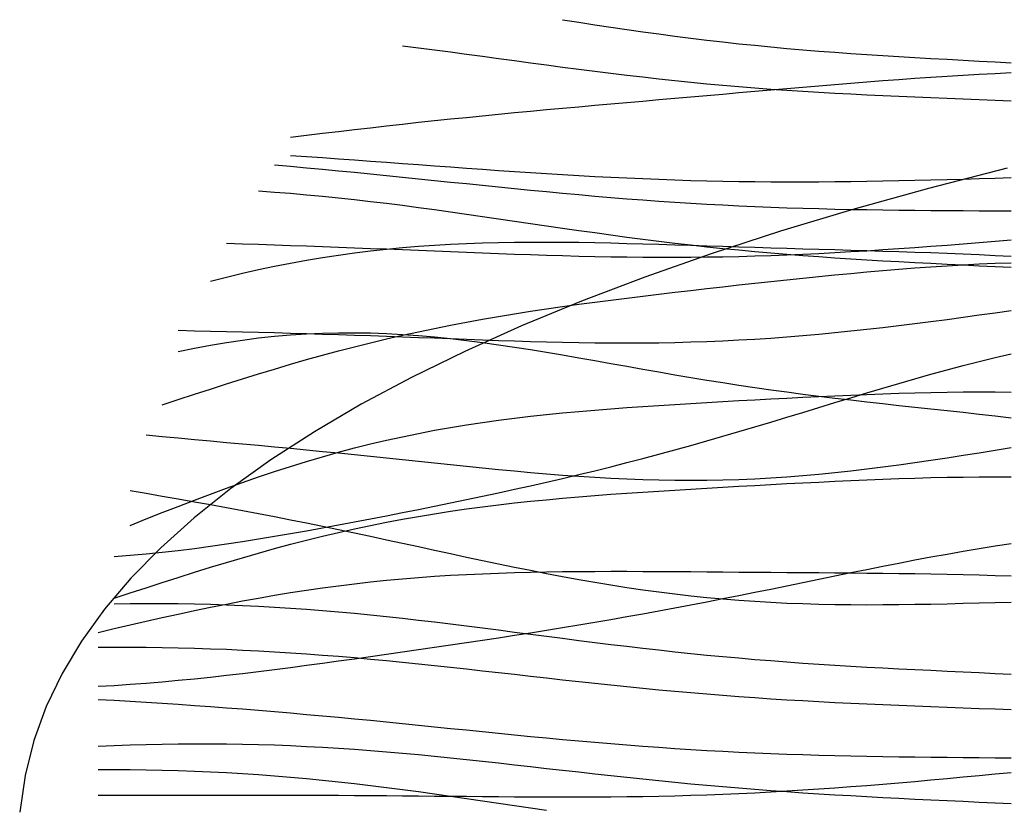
# Model space of a CAD drawing. Extents: x -15.9 to 15.9, y -4.2 to 4.2.
# Tile 2 of 12: x -15.9 to -11.3, y 0.2 to 3.9. Entities that reach past the tile are written whole.
import ezdxf

# ---------------------------------------------------------------- set-up
doc = ezdxf.new("R2010")
doc.units = 0

msp = doc.modelspace()

# ---------------------------------------------------------------- linework, layer by layer
at = {"layer": 'CNC'}
for points in [[(-13.40895, 3.88917), (-13.33425, 3.87744), (-13.25955, 3.8659), (-13.18484, 3.85461), (-13.11014, 3.84361), (-13.03544, 3.83293), (-12.96074, 3.82262), (-12.88604, 3.8127), (-12.81134, 3.80318), (-12.73663, 3.79411), (-12.66193, 3.78547), (-12.58723, 3.77729), (-12.51253, 3.76955), (-12.43783, 3.76226), (-12.36313, 3.7554), (-12.28842, 3.74896), (-12.21372, 3.7429), (-12.13902, 3.73722), (-12.06432, 3.73187), (-11.98962, 3.72682), (-11.91492, 3.72203), (-11.84021, 3.71746), (-11.76551, 3.71307), (-11.69081, 3.70881), (-11.61611, 3.70464), (-11.54141, 3.70051), (-11.46671, 3.69638), (-11.392, 3.69221), (-11.3173, 3.68794)], [(-14.15597, 3.76782), (-14.08126, 3.75833), (-14.00656, 3.74862), (-13.93186, 3.73873), (-13.85716, 3.7287), (-13.78246, 3.71857), (-13.70776, 3.7084), (-13.63305, 3.69822), (-13.55835, 3.68809), (-13.48365, 3.67805), (-13.40895, 3.66813), (-13.33425, 3.65839), (-13.25955, 3.64886), (-13.18484, 3.63957), (-13.11014, 3.63057), (-13.03544, 3.62188), (-12.96074, 3.61352), (-12.88604, 3.60552), (-12.81134, 3.5979), (-12.73663, 3.59066), (-12.66193, 3.58381), (-12.58723, 3.57736), (-12.51253, 3.57131), (-12.43783, 3.56564), (-12.36313, 3.56035), (-12.28842, 3.55542), (-12.21372, 3.55084), (-12.13902, 3.54657), (-12.06432, 3.54259), (-11.98962, 3.53887), (-11.91492, 3.53538), (-11.84021, 3.53208), (-11.76551, 3.52894), (-11.69081, 3.52592), (-11.61611, 3.52298), (-11.54141, 3.52009), (-11.46671, 3.51721), (-11.392, 3.5143), (-11.3173, 3.51133)], [(-14.67888, 3.34069), (-14.60418, 3.34989), (-14.52947, 3.35897), (-14.45477, 3.36793), (-14.38007, 3.37673), (-14.30537, 3.38537), (-14.23067, 3.39385), (-14.15597, 3.40214), (-14.08126, 3.41026), (-14.00656, 3.4182), (-13.93186, 3.42597), (-13.85716, 3.43358), (-13.78246, 3.44103), (-13.70776, 3.44833), (-13.63305, 3.4555), (-13.55835, 3.46255), (-13.48365, 3.46949), (-13.40895, 3.47634), (-13.33425, 3.48312), (-13.25955, 3.48983), (-13.18484, 3.49648), (-13.11014, 3.5031), (-13.03544, 3.5097), (-12.96074, 3.51627), (-12.88604, 3.52282), (-12.81134, 3.52937), (-12.73663, 3.5359), (-12.66193, 3.54243), (-12.58723, 3.54894), (-12.51253, 3.55543), (-12.43783, 3.56188), (-12.36313, 3.5683), (-12.28842, 3.57466), (-12.21372, 3.58094), (-12.13902, 3.58713), (-12.06432, 3.5932), (-11.98962, 3.59914), (-11.91492, 3.60491), (-11.84021, 3.61049), (-11.76551, 3.61587), (-11.69081, 3.621), (-11.61611, 3.62586), (-11.54141, 3.63044), (-11.46671, 3.63469), (-11.392, 3.63861), (-11.3173, 3.64217)], [(-14.67888, 3.25601), (-14.60418, 3.25084), (-14.52947, 3.2456), (-14.45477, 3.24029), (-14.38007, 3.23493), (-14.30537, 3.22952), (-14.23067, 3.22407), (-14.15597, 3.21859), (-14.08126, 3.21311), (-14.00656, 3.20763), (-13.93186, 3.20218), (-13.85716, 3.19678), (-13.78246, 3.19146), (-13.70776, 3.18623), (-13.63305, 3.18113), (-13.55835, 3.17617), (-13.48365, 3.17138), (-13.40895, 3.16679), (-13.33425, 3.16242), (-13.25955, 3.15828), (-13.18484, 3.15441), (-13.11014, 3.15082), (-13.03544, 3.14752), (-12.96074, 3.14454), (-12.88604, 3.14188), (-12.81134, 3.13955), (-12.73663, 3.13755), (-12.66193, 3.1359), (-12.58723, 3.13459), (-12.51253, 3.13362), (-12.43783, 3.13298), (-12.36313, 3.13266), (-12.28842, 3.13266), (-12.21372, 3.13295), (-12.13902, 3.13352), (-12.06432, 3.13436), (-11.98962, 3.13544), (-11.91492, 3.13673), (-11.84021, 3.13823), (-11.76551, 3.1399), (-11.69081, 3.14172), (-11.61611, 3.14366), (-11.54141, 3.1457), (-11.46671, 3.14781), (-11.392, 3.14998), (-11.3173, 3.15219)], [(-11.33561, 3.19622), (-11.70217, 3.10191), (-12.05465, 3.00385), (-12.39291, 2.90215), (-12.71676, 2.79686), (-13.02606, 2.68809), (-13.32063, 2.57591), (-13.60031, 2.4604), (-13.86494, 2.34165), (-14.11438, 2.21974), (-14.34846, 2.09474), (-14.56706, 1.96673), (-14.77003, 1.83577), (-14.95725, 1.70192), (-15.1286, 1.56523), (-15.28397, 1.42572), (-15.42326, 1.28339), (-15.54638, 1.13823), (-15.65325, 0.99014), (-15.7438, 0.83897), (-15.81796, 0.68442), (-15.8757, 0.52595), (-15.91697, 0.36253), (-15.94174, 0.19171)], [(-14.75358, 3.21182), (-14.67888, 3.20526), (-14.60418, 3.19852), (-14.52947, 3.1916), (-14.45477, 3.18453), (-14.38007, 3.1773), (-14.30537, 3.16993), (-14.23067, 3.16245), (-14.15597, 3.15488), (-14.08126, 3.14723), (-14.00656, 3.13954), (-13.93186, 3.13183), (-13.85716, 3.12413), (-13.78246, 3.11646), (-13.70776, 3.10887), (-13.63305, 3.10137), (-13.55835, 3.09401), (-13.48365, 3.0868), (-13.40895, 3.07978), (-13.33425, 3.07297), (-13.25955, 3.0664), (-13.18484, 3.06009), (-13.11014, 3.05407), (-13.03544, 3.04834), (-12.96074, 3.04294), (-12.88604, 3.03787), (-12.81134, 3.03314), (-12.73663, 3.02875), (-12.66193, 3.02472), (-12.58723, 3.02103), (-12.51253, 3.01769), (-12.43783, 3.01468), (-12.36313, 3.012), (-12.28842, 3.00963), (-12.21372, 3.00756), (-12.13902, 3.00576), (-12.06432, 3.00421), (-11.98962, 3.0029), (-11.91492, 3.00178), (-11.84021, 3.00084), (-11.76551, 3.00005), (-11.69081, 2.99938), (-11.61611, 2.9988), (-11.54141, 2.99829), (-11.46671, 2.99781), (-11.392, 2.99734), (-11.3173, 2.99686)], [(-14.82828, 3.0903), (-14.75358, 3.08502), (-14.67888, 3.07915), (-14.60418, 3.07269), (-14.52947, 3.06567), (-14.45477, 3.0581), (-14.38007, 3.05002), (-14.30537, 3.04146), (-14.23067, 3.03245), (-14.15597, 3.02303), (-14.08126, 3.01325), (-14.00656, 3.00314), (-13.93186, 2.99276), (-13.85716, 2.98215), (-13.78246, 2.97138), (-13.70776, 2.96048), (-13.63305, 2.94952), (-13.55835, 2.93855), (-13.48365, 2.92761), (-13.40895, 2.91677), (-13.33425, 2.90606), (-13.25955, 2.89553), (-13.18484, 2.88524), (-13.11014, 2.8752), (-13.03544, 2.86547), (-12.96074, 2.85607), (-12.88604, 2.84703), (-12.81134, 2.83837), (-12.73663, 2.83011), (-12.66193, 2.82225), (-12.58723, 2.8148), (-12.51253, 2.80777), (-12.43783, 2.80114), (-12.36313, 2.7949), (-12.28842, 2.78905), (-12.21372, 2.78356), (-12.13902, 2.7784), (-12.06432, 2.77355), (-11.98962, 2.76897), (-11.91492, 2.76463), (-11.84021, 2.76049), (-11.76551, 2.75652), (-11.69081, 2.75266), (-11.61611, 2.74889), (-11.54141, 2.74516), (-11.46671, 2.74142), (-11.392, 2.73765), (-11.3173, 2.73379)], [(-15.05239, 2.66993), (-14.97768, 2.68849), (-14.90298, 2.70616), (-14.82828, 2.72288), (-14.75358, 2.73861), (-14.67888, 2.75331), (-14.60418, 2.76696), (-14.52947, 2.77954), (-14.45477, 2.79103), (-14.38007, 2.80144), (-14.30537, 2.81077), (-14.23067, 2.81904), (-14.15597, 2.82628), (-14.08126, 2.83251), (-14.00656, 2.83777), (-13.93186, 2.84211), (-13.85716, 2.84558), (-13.78246, 2.84823), (-13.70776, 2.85012), (-13.63305, 2.85131), (-13.55835, 2.85187), (-13.48365, 2.85186), (-13.40895, 2.85135), (-13.33425, 2.8504), (-13.25955, 2.84908), (-13.18484, 2.84746), (-13.11014, 2.84558), (-13.03544, 2.8435), (-12.96074, 2.84128), (-12.88604, 2.83897), (-12.81134, 2.83659), (-12.73663, 2.83419), (-12.66193, 2.8318), (-12.58723, 2.82943), (-12.51253, 2.82711), (-12.43783, 2.82483), (-12.36313, 2.82261), (-12.28842, 2.82044), (-12.21372, 2.8183), (-12.13902, 2.81619), (-12.06432, 2.81407), (-11.98962, 2.81193), (-11.91492, 2.80973), (-11.84021, 2.80743), (-11.76551, 2.80501), (-11.69081, 2.80241), (-11.61611, 2.7996), (-11.54141, 2.79653), (-11.46671, 2.79317), (-11.392, 2.78947), (-11.3173, 2.78539)], [(-14.97768, 2.84623), (-14.90298, 2.84375), (-14.82828, 2.84126), (-14.75358, 2.83873), (-14.67888, 2.83615), (-14.60418, 2.83351), (-14.52947, 2.83081), (-14.45477, 2.82803), (-14.38007, 2.82519), (-14.30537, 2.82228), (-14.23067, 2.81932), (-14.15597, 2.81632), (-14.08126, 2.81328), (-14.00656, 2.81024), (-13.93186, 2.80722), (-13.85716, 2.80422), (-13.78246, 2.80129), (-13.70776, 2.79845), (-13.63305, 2.79572), (-13.55835, 2.79315), (-13.48365, 2.79074), (-13.40895, 2.78855), (-13.33425, 2.78658), (-13.25955, 2.78488), (-13.18484, 2.78347), (-13.11014, 2.78237), (-13.03544, 2.78161), (-12.96074, 2.7812), (-12.88604, 2.78117), (-12.81134, 2.78152), (-12.73663, 2.78226), (-12.66193, 2.78342), (-12.58723, 2.78498), (-12.51253, 2.78694), (-12.43783, 2.78931), (-12.36313, 2.79208), (-12.28842, 2.79523), (-12.21372, 2.79876), (-12.13902, 2.80264), (-12.06432, 2.80687), (-11.98962, 2.8114), (-11.91492, 2.81623), (-11.84021, 2.82132), (-11.76551, 2.82665), (-11.69081, 2.83219), (-11.61611, 2.83792), (-11.54141, 2.84379), (-11.46671, 2.84979), (-11.392, 2.85589), (-11.3173, 2.86207)], [(-15.27649, 2.09292), (-15.20179, 2.11734), (-15.12709, 2.1417), (-15.05239, 2.1659), (-14.97768, 2.18984), (-14.90298, 2.21344), (-14.82828, 2.23662), (-14.75358, 2.2593), (-14.67888, 2.28142), (-14.60418, 2.30293), (-14.52947, 2.32377), (-14.45477, 2.34391), (-14.38007, 2.36332), (-14.30537, 2.38198), (-14.23067, 2.39988), (-14.15597, 2.41702), (-14.08126, 2.4334), (-14.00656, 2.44904), (-13.93186, 2.46394), (-13.85716, 2.47815), (-13.78246, 2.4917), (-13.70776, 2.50461), (-13.63305, 2.51693), (-13.55835, 2.52871), (-13.48365, 2.53998), (-13.40895, 2.5508), (-13.33425, 2.5612), (-13.25955, 2.57125), (-13.18484, 2.58097), (-13.11014, 2.59041), (-13.03544, 2.59962), (-12.96074, 2.60861), (-12.88604, 2.61743), (-12.81134, 2.6261), (-12.73663, 2.63463), (-12.66193, 2.64304), (-12.58723, 2.65134), (-12.51253, 2.65953), (-12.43783, 2.6676), (-12.36313, 2.67553), (-12.28842, 2.68332), (-12.21372, 2.69094), (-12.13902, 2.69835), (-12.06432, 2.70553), (-11.98962, 2.71244), (-11.91492, 2.71904), (-11.84021, 2.72528), (-11.76551, 2.73112), (-11.69081, 2.73651), (-11.61611, 2.74139), (-11.54141, 2.74573), (-11.46671, 2.74948), (-11.392, 2.75259), (-11.3173, 2.75502)], [(-15.20179, 2.43996), (-15.12709, 2.43808), (-15.05239, 2.43626), (-14.97768, 2.43448), (-14.90298, 2.43268), (-14.82828, 2.43085), (-14.75358, 2.42895), (-14.67888, 2.42696), (-14.60418, 2.42486), (-14.52947, 2.42265), (-14.45477, 2.42031), (-14.38007, 2.41785), (-14.30537, 2.41528), (-14.23067, 2.4126), (-14.15597, 2.40984), (-14.08126, 2.40702), (-14.00656, 2.40416), (-13.93186, 2.4013), (-13.85716, 2.39847), (-13.78246, 2.39571), (-13.70776, 2.39307), (-13.63305, 2.39058), (-13.55835, 2.38828), (-13.48365, 2.38623), (-13.40895, 2.38447), (-13.33425, 2.38304), (-13.25955, 2.38198), (-13.18484, 2.38133), (-13.11014, 2.38114), (-13.03544, 2.38143), (-12.96074, 2.38224), (-12.88604, 2.38359), (-12.81134, 2.38551), (-12.73663, 2.388), (-12.66193, 2.39109), (-12.58723, 2.39478), (-12.51253, 2.39907), (-12.43783, 2.40395), (-12.36313, 2.40942), (-12.28842, 2.41546), (-12.21372, 2.42205), (-12.13902, 2.42918), (-12.06432, 2.4368), (-11.98962, 2.44488), (-11.91492, 2.4534), (-11.84021, 2.46232), (-11.76551, 2.47158), (-11.69081, 2.48116), (-11.61611, 2.49101), (-11.54141, 2.50108), (-11.46671, 2.51133), (-11.392, 2.52172), (-11.3173, 2.53221)], [(-15.20179, 2.34093), (-15.12709, 2.3565), (-15.05239, 2.37065), (-14.97768, 2.38334), (-14.90298, 2.39452), (-14.82828, 2.40414), (-14.75358, 2.4122), (-14.67888, 2.41868), (-14.60418, 2.42357), (-14.52947, 2.42688), (-14.45477, 2.42864), (-14.38007, 2.42888), (-14.30537, 2.42764), (-14.23067, 2.42497), (-14.15597, 2.42094), (-14.08126, 2.41563), (-14.00656, 2.4091), (-13.93186, 2.40144), (-13.85716, 2.39276), (-13.78246, 2.38315), (-13.70776, 2.37271), (-13.63305, 2.36154), (-13.55835, 2.34976), (-13.48365, 2.33747), (-13.40895, 2.32477), (-13.33425, 2.31177), (-13.25955, 2.29857), (-13.18484, 2.28527), (-13.11014, 2.27196), (-13.03544, 2.25871), (-12.96074, 2.24561), (-12.88604, 2.23272), (-12.81134, 2.2201), (-12.73663, 2.2078), (-12.66193, 2.19587), (-12.58723, 2.18432), (-12.51253, 2.17319), (-12.43783, 2.16247), (-12.36313, 2.15217), (-12.28842, 2.14227), (-12.21372, 2.13276), (-12.13902, 2.1236), (-12.06432, 2.11477), (-11.98962, 2.1062), (-11.91492, 2.09786), (-11.84021, 2.08969), (-11.76551, 2.08161), (-11.69081, 2.07358), (-11.61611, 2.06552), (-11.54141, 2.05736), (-11.46671, 2.04903), (-11.392, 2.04047), (-11.3173, 2.03161)], [(-15.5006, 1.38481), (-15.42589, 1.39027), (-15.35119, 1.39682), (-15.27649, 1.40439), (-15.20179, 1.41288), (-15.12709, 1.42221), (-15.05239, 1.43229), (-14.97768, 1.44305), (-14.90298, 1.45442), (-14.82828, 1.46632), (-14.75358, 1.47869), (-14.67888, 1.49148), (-14.60418, 1.50462), (-14.52947, 1.51809), (-14.45477, 1.53183), (-14.38007, 1.54583), (-14.30537, 1.56006), (-14.23067, 1.57451), (-14.15597, 1.58916), (-14.08126, 1.60402), (-14.00656, 1.61909), (-13.93186, 1.63438), (-13.85716, 1.6499), (-13.78246, 1.66568), (-13.70776, 1.68172), (-13.63305, 1.69806), (-13.55835, 1.71471), (-13.48365, 1.73171), (-13.40895, 1.74907), (-13.33425, 1.76681), (-13.25955, 1.78496), (-13.18484, 1.80353), (-13.11014, 1.82253), (-13.03544, 1.84196), (-12.96074, 1.86184), (-12.88604, 1.88214), (-12.81134, 1.90286), (-12.73663, 1.92398), (-12.66193, 1.94548), (-12.58723, 1.96732), (-12.51253, 1.98945), (-12.43783, 2.01184), (-12.36313, 2.03443), (-12.28842, 2.05715), (-12.21372, 2.07995), (-12.13902, 2.10274), (-12.06432, 2.12545), (-11.98962, 2.148), (-11.91492, 2.1703), (-11.84021, 2.19228), (-11.76551, 2.21384), (-11.69081, 2.2349), (-11.61611, 2.25536), (-11.54141, 2.27516), (-11.46671, 2.2942), (-11.392, 2.31241), (-11.3173, 2.32972)], [(-15.42589, 1.52988), (-15.35119, 1.55958), (-15.27649, 1.58908), (-15.20179, 1.61827), (-15.12709, 1.64703), (-15.05239, 1.67525), (-14.97768, 1.70282), (-14.90298, 1.72965), (-14.82828, 1.75567), (-14.75358, 1.78078), (-14.67888, 1.80492), (-14.60418, 1.82805), (-14.52947, 1.85011), (-14.45477, 1.87107), (-14.38007, 1.89091), (-14.30537, 1.90963), (-14.23067, 1.9272), (-14.15597, 1.94366), (-14.08126, 1.95901), (-14.00656, 1.97329), (-13.93186, 1.98652), (-13.85716, 1.99876), (-13.78246, 2.01005), (-13.70776, 2.02045), (-13.63305, 2.03002), (-13.55835, 2.03882), (-13.48365, 2.04692), (-13.40895, 2.05438), (-13.33425, 2.06127), (-13.25955, 2.06767), (-13.18484, 2.07362), (-13.11014, 2.07919), (-13.03544, 2.08444), (-12.96074, 2.08942), (-12.88604, 2.09417), (-12.81134, 2.09874), (-12.73663, 2.10316), (-12.66193, 2.10746), (-12.58723, 2.11164), (-12.51253, 2.11573), (-12.43783, 2.11973), (-12.36313, 2.12363), (-12.28842, 2.12743), (-12.21372, 2.13109), (-12.13902, 2.13461), (-12.06432, 2.13793), (-11.98962, 2.14104), (-11.91492, 2.14389), (-11.84021, 2.14642), (-11.76551, 2.1486), (-11.69081, 2.15037), (-11.61611, 2.15169), (-11.54141, 2.15249), (-11.46671, 2.15272), (-11.392, 2.15234), (-11.3173, 2.1513)], [(-15.35119, 1.95201), (-15.27649, 1.94466), (-15.20179, 1.93754), (-15.12709, 1.93059), (-15.05239, 1.92375), (-14.97768, 1.91697), (-14.90298, 1.91019), (-14.82828, 1.90338), (-14.75358, 1.8965), (-14.67888, 1.88951), (-14.60418, 1.88241), (-14.52947, 1.87516), (-14.45477, 1.86778), (-14.38007, 1.86026), (-14.30537, 1.85262), (-14.23067, 1.84487), (-14.15597, 1.83704), (-14.08126, 1.82917), (-14.00656, 1.82129), (-13.93186, 1.81345), (-13.85716, 1.8057), (-13.78246, 1.7981), (-13.70776, 1.79071), (-13.63305, 1.78359), (-13.55835, 1.7768), (-13.48365, 1.77041), (-13.40895, 1.76447), (-13.33425, 1.75906), (-13.25955, 1.75422), (-13.18484, 1.75003), (-13.11014, 1.74652), (-13.03544, 1.74375), (-12.96074, 1.74176), (-12.88604, 1.74058), (-12.81134, 1.74025), (-12.73663, 1.74078), (-12.66193, 1.74219), (-12.58723, 1.74449), (-12.51253, 1.74767), (-12.43783, 1.75173), (-12.36313, 1.75666), (-12.28842, 1.76242), (-12.21372, 1.76898), (-12.13902, 1.77632), (-12.06432, 1.78438), (-11.98962, 1.79312), (-11.91492, 1.80249), (-11.84021, 1.81243), (-11.76551, 1.82289), (-11.69081, 1.83379), (-11.61611, 1.84509), (-11.54141, 1.85671), (-11.46671, 1.8686), (-11.392, 1.88071), (-11.3173, 1.89296)], [(-15.5006, 1.19058), (-15.42589, 1.21483), (-15.35119, 1.23908), (-15.27649, 1.26322), (-15.20179, 1.28715), (-15.12709, 1.31079), (-15.05239, 1.33403), (-14.97768, 1.35678), (-14.90298, 1.37899), (-14.82828, 1.40056), (-14.75358, 1.42144), (-14.67888, 1.44157), (-14.60418, 1.46091), (-14.52947, 1.47941), (-14.45477, 1.49705), (-14.38007, 1.51381), (-14.30537, 1.52968), (-14.23067, 1.54464), (-14.15597, 1.55872), (-14.08126, 1.57192), (-14.00656, 1.58427), (-13.93186, 1.59578), (-13.85716, 1.6065), (-13.78246, 1.61647), (-13.70776, 1.62572), (-13.63305, 1.63431), (-13.55835, 1.64228), (-13.48365, 1.64969), (-13.40895, 1.65659), (-13.33425, 1.66303), (-13.25955, 1.66906), (-13.18484, 1.67474), (-13.11014, 1.68011), (-13.03544, 1.68522), (-12.96074, 1.69011), (-12.88604, 1.69481), (-12.81134, 1.69935), (-12.73663, 1.70377), (-12.66193, 1.70807), (-12.58723, 1.71229), (-12.51253, 1.71641), (-12.43783, 1.72045), (-12.36313, 1.72439), (-12.28842, 1.72824), (-12.21372, 1.73197), (-12.13902, 1.73556), (-12.06432, 1.73898), (-11.98962, 1.7422), (-11.91492, 1.74519), (-11.84021, 1.74792), (-11.76551, 1.75033), (-11.69081, 1.75239), (-11.61611, 1.75405), (-11.54141, 1.75528), (-11.46671, 1.75603), (-11.392, 1.75625), (-11.3173, 1.75591)], [(-15.42589, 1.6924), (-15.35119, 1.67954), (-15.27649, 1.66659), (-15.20179, 1.65351), (-15.12709, 1.64027), (-15.05239, 1.62683), (-14.97768, 1.61317), (-14.90298, 1.59928), (-14.82828, 1.58513), (-14.75358, 1.57071), (-14.67888, 1.55603), (-14.60418, 1.54108), (-14.52947, 1.52588), (-14.45477, 1.51043), (-14.38007, 1.49476), (-14.30537, 1.47891), (-14.23067, 1.4629), (-14.15597, 1.44678), (-14.08126, 1.43059), (-14.00656, 1.41438), (-13.93186, 1.39822), (-13.85716, 1.38215), (-13.78246, 1.36624), (-13.70776, 1.35056), (-13.63305, 1.33516), (-13.55835, 1.32012), (-13.48365, 1.30549), (-13.40895, 1.29134), (-13.33425, 1.27773), (-13.25955, 1.26471), (-13.18484, 1.25233), (-13.11014, 1.24065), (-13.03544, 1.2297), (-12.96074, 1.21952), (-12.88604, 1.21013), (-12.81134, 1.20156), (-12.73663, 1.19382), (-12.66193, 1.18692), (-12.58723, 1.18085), (-12.51253, 1.17561), (-12.43783, 1.17118), (-12.36313, 1.16752), (-12.28842, 1.16462), (-12.21372, 1.16244), (-12.13902, 1.16092), (-12.06432, 1.16002), (-11.98962, 1.15969), (-11.91492, 1.15987), (-11.84021, 1.16049), (-11.76551, 1.1615), (-11.69081, 1.16283), (-11.61611, 1.16443), (-11.54141, 1.16621), (-11.46671, 1.16814), (-11.392, 1.17014), (-11.3173, 1.17217)], [(-15.5753, 0.77947), (-15.5006, 0.78345), (-15.42589, 0.78823), (-15.35119, 0.79376), (-15.27649, 0.79997), (-15.20179, 0.8068), (-15.12709, 0.81419), (-15.05239, 0.82208), (-14.97768, 0.83041), (-14.90298, 0.83914), (-14.82828, 0.84821), (-14.75358, 0.85758), (-14.67888, 0.8672), (-14.60418, 0.87704), (-14.52947, 0.88707), (-14.45477, 0.89726), (-14.38007, 0.90759), (-14.30537, 0.91804), (-14.23067, 0.9286), (-14.15597, 0.93927), (-14.08126, 0.95004), (-14.00656, 0.96092), (-13.93186, 0.97191), (-13.85716, 0.98302), (-13.78246, 0.99426), (-13.70776, 1.00565), (-13.63305, 1.0172), (-13.55835, 1.02892), (-13.48365, 1.04084), (-13.40895, 1.05297), (-13.33425, 1.06532), (-13.25955, 1.07792), (-13.18484, 1.09076), (-13.11014, 1.10386), (-13.03544, 1.11722), (-12.96074, 1.13084), (-12.88604, 1.14473), (-12.81134, 1.15887), (-12.73663, 1.17325), (-12.66193, 1.18786), (-12.58723, 1.20267), (-12.51253, 1.21765), (-12.43783, 1.23278), (-12.36313, 1.24802), (-12.28842, 1.26333), (-12.21372, 1.27866), (-12.13902, 1.29397), (-12.06432, 1.3092), (-11.98962, 1.32431), (-11.91492, 1.33922), (-11.84021, 1.3539), (-11.76551, 1.36827), (-11.69081, 1.38228), (-11.61611, 1.39588), (-11.54141, 1.40901), (-11.46671, 1.42161), (-11.392, 1.43363), (-11.3173, 1.44502)], [(-15.5753, 1.03053), (-15.5006, 1.04816), (-15.42589, 1.06562), (-15.35119, 1.08283), (-15.27649, 1.09971), (-15.20179, 1.11621), (-15.12709, 1.13226), (-15.05239, 1.14779), (-14.97768, 1.16277), (-14.90298, 1.17712), (-14.82828, 1.19082), (-14.75358, 1.20383), (-14.67888, 1.21611), (-14.60418, 1.22764), (-14.52947, 1.2384), (-14.45477, 1.24839), (-14.38007, 1.25758), (-14.30537, 1.266), (-14.23067, 1.27364), (-14.15597, 1.28052), (-14.08126, 1.28666), (-14.00656, 1.29209), (-13.93186, 1.29683), (-13.85716, 1.30092), (-13.78246, 1.3044), (-13.70776, 1.30731), (-13.63305, 1.30968), (-13.55835, 1.31158), (-13.48365, 1.31304), (-13.40895, 1.31411), (-13.33425, 1.31484), (-13.25955, 1.31527), (-13.18484, 1.31545), (-13.11014, 1.31542), (-13.03544, 1.31522), (-12.96074, 1.31489), (-12.88604, 1.31445), (-12.81134, 1.31395), (-12.73663, 1.3134), (-12.66193, 1.31283), (-12.58723, 1.31224), (-12.51253, 1.31165), (-12.43783, 1.31107), (-12.36313, 1.3105), (-12.28842, 1.30993), (-12.21372, 1.30935), (-12.13902, 1.30875), (-12.06432, 1.30811), (-11.98962, 1.30743), (-11.91492, 1.30666), (-11.84021, 1.30578), (-11.76551, 1.30477), (-11.69081, 1.3036), (-11.61611, 1.30223), (-11.54141, 1.30064), (-11.46671, 1.29879), (-11.392, 1.29666), (-11.3173, 1.2942)], [(-15.5006, 1.16448), (-15.42589, 1.16527), (-15.35119, 1.16558), (-15.27649, 1.16536), (-15.20179, 1.16462), (-15.12709, 1.16333), (-15.05239, 1.16147), (-14.97768, 1.15905), (-14.90298, 1.15606), (-14.82828, 1.15248), (-14.75358, 1.14834), (-14.67888, 1.14363), (-14.60418, 1.13837), (-14.52947, 1.13257), (-14.45477, 1.12625), (-14.38007, 1.11944), (-14.30537, 1.11216), (-14.23067, 1.10445), (-14.15597, 1.09634), (-14.08126, 1.08787), (-14.00656, 1.07908), (-13.93186, 1.07002), (-13.85716, 1.06073), (-13.78246, 1.05126), (-13.70776, 1.04165), (-13.63305, 1.03196), (-13.55835, 1.02224), (-13.48365, 1.01252), (-13.40895, 1.00286), (-13.33425, 0.99331), (-13.25955, 0.9839), (-13.18484, 0.97467), (-13.11014, 0.96567), (-13.03544, 0.95692), (-12.96074, 0.94845), (-12.88604, 0.94029), (-12.81134, 0.93246), (-12.73663, 0.92497), (-12.66193, 0.91783), (-12.58723, 0.91105), (-12.51253, 0.90464), (-12.43783, 0.89857), (-12.36313, 0.89286), (-12.28842, 0.88748), (-12.21372, 0.88241), (-12.13902, 0.87764), (-12.06432, 0.87314), (-11.98962, 0.86888), (-11.91492, 0.86483), (-11.84021, 0.86096), (-11.76551, 0.85723), (-11.69081, 0.8536), (-11.61611, 0.85004), (-11.54141, 0.84651), (-11.46671, 0.84298), (-11.392, 0.8394), (-11.3173, 0.83575)], [(-15.5753, 0.96219), (-15.5006, 0.96229), (-15.42589, 0.96201), (-15.35119, 0.96134), (-15.27649, 0.96025), (-15.20179, 0.95874), (-15.12709, 0.95679), (-15.05239, 0.95439), (-14.97768, 0.95155), (-14.90298, 0.94824), (-14.82828, 0.94448), (-14.75358, 0.94026), (-14.67888, 0.9356), (-14.60418, 0.9305), (-14.52947, 0.92497), (-14.45477, 0.91904), (-14.38007, 0.91272), (-14.30537, 0.90604), (-14.23067, 0.89903), (-14.15597, 0.89171), (-14.08126, 0.88411), (-14.00656, 0.87628), (-13.93186, 0.86825), (-13.85716, 0.86005), (-13.78246, 0.85173), (-13.70776, 0.84332), (-13.63305, 0.83488), (-13.55835, 0.82642), (-13.48365, 0.81801), (-13.40895, 0.80967), (-13.33425, 0.80144), (-13.25955, 0.79335), (-13.18484, 0.78545), (-13.11014, 0.77775), (-13.03544, 0.77029), (-12.96074, 0.76309), (-12.88604, 0.75617), (-12.81134, 0.74955), (-12.73663, 0.74323), (-12.66193, 0.73722), (-12.58723, 0.73154), (-12.51253, 0.72617), (-12.43783, 0.72112), (-12.36313, 0.71637), (-12.28842, 0.71192), (-12.21372, 0.70774), (-12.13902, 0.70383), (-12.06432, 0.70015), (-11.98962, 0.69668), (-11.91492, 0.6934), (-11.84021, 0.69027), (-11.76551, 0.68727), (-11.69081, 0.68437), (-11.61611, 0.68152), (-11.54141, 0.67871), (-11.46671, 0.6759), (-11.392, 0.67306), (-11.3173, 0.67016)], [(-15.5753, 0.71809), (-15.5006, 0.71374), (-15.42589, 0.70925), (-15.35119, 0.70461), (-15.27649, 0.69981), (-15.20179, 0.69483), (-15.12709, 0.68968), (-15.05239, 0.68433), (-14.97768, 0.67879), (-14.90298, 0.67305), (-14.82828, 0.6671), (-14.75358, 0.66095), (-14.67888, 0.6546), (-14.60418, 0.64806), (-14.52947, 0.64133), (-14.45477, 0.63443), (-14.38007, 0.62737), (-14.30537, 0.62016), (-14.23067, 0.61283), (-14.15597, 0.6054), (-14.08126, 0.59788), (-14.00656, 0.59031), (-13.93186, 0.58271), (-13.85716, 0.57512), (-13.78246, 0.56755), (-13.70776, 0.56004), (-13.63305, 0.55262), (-13.55835, 0.54531), (-13.48365, 0.53816), (-13.40895, 0.53118), (-13.33425, 0.5244), (-13.25955, 0.51785), (-13.18484, 0.51156), (-13.11014, 0.50553), (-13.03544, 0.49979), (-12.96074, 0.49437), (-12.88604, 0.48926), (-12.81134, 0.48448), (-12.73663, 0.48003), (-12.66193, 0.47592), (-12.58723, 0.47215), (-12.51253, 0.46871), (-12.43783, 0.46559), (-12.36313, 0.46279), (-12.28842, 0.46029), (-12.21372, 0.45807), (-12.13902, 0.45612), (-12.06432, 0.45442), (-11.98962, 0.45293), (-11.91492, 0.45164), (-11.84021, 0.45052), (-11.76551, 0.44953), (-11.69081, 0.44867), (-11.61611, 0.44788), (-11.54141, 0.44716), (-11.46671, 0.44647), (-11.392, 0.44578), (-11.3173, 0.44508)], [(-15.5753, 0.49934), (-15.5006, 0.50249), (-15.42589, 0.50518), (-15.35119, 0.50738), (-15.27649, 0.50906), (-15.20179, 0.5102), (-15.12709, 0.5108), (-15.05239, 0.51082), (-14.97768, 0.51028), (-14.90298, 0.50914), (-14.82828, 0.50742), (-14.75358, 0.50512), (-14.67888, 0.50223), (-14.60418, 0.49877), (-14.52947, 0.49475), (-14.45477, 0.49019), (-14.38007, 0.48511), (-14.30537, 0.47954), (-14.23067, 0.4735), (-14.15597, 0.46703), (-14.08126, 0.46017), (-14.00656, 0.45294), (-13.93186, 0.44541), (-13.85716, 0.4376), (-13.78246, 0.42956), (-13.70776, 0.42134), (-13.63305, 0.41299), (-13.55835, 0.40454), (-13.48365, 0.39605), (-13.40895, 0.38756), (-13.33425, 0.37911), (-13.25955, 0.37075), (-13.18484, 0.36251), (-13.11014, 0.35443), (-13.03544, 0.34654), (-12.96074, 0.33888), (-12.88604, 0.33145), (-12.81134, 0.32429), (-12.73663, 0.31742), (-12.66193, 0.31084), (-12.58723, 0.30456), (-12.51253, 0.29858), (-12.43783, 0.29291), (-12.36313, 0.28753), (-12.28842, 0.28243), (-12.21372, 0.27761), (-12.13902, 0.27304), (-12.06432, 0.2687), (-11.98962, 0.26457), (-11.91492, 0.26061), (-11.84021, 0.2568), (-11.76551, 0.25311), (-11.69081, 0.24951), (-11.61611, 0.24595), (-11.54141, 0.24241), (-11.46671, 0.23886), (-11.392, 0.23525), (-11.3173, 0.23157)], [(-15.5753, 0.39065), (-15.5006, 0.39073), (-15.42589, 0.39031), (-15.35119, 0.38938), (-15.27649, 0.3879), (-15.20179, 0.38588), (-15.12709, 0.38328), (-15.05239, 0.3801), (-14.97768, 0.37632), (-14.90298, 0.37196), (-14.82828, 0.36699), (-14.75358, 0.36143), (-14.67888, 0.35529), (-14.60418, 0.34858), (-14.52947, 0.34132), (-14.45477, 0.33352), (-14.38007, 0.32523), (-14.30537, 0.31646), (-14.23067, 0.30725), (-14.15597, 0.29764), (-14.08126, 0.28768), (-14.00656, 0.27741), (-13.93186, 0.26688), (-13.85716, 0.25614), (-13.78246, 0.24523), (-13.70776, 0.23422), (-13.63305, 0.22315), (-13.55835, 0.21208), (-13.48365, 0.20105)], [(-15.5753, 0.27129), (-15.5006, 0.27082), (-15.42589, 0.27054), (-15.35119, 0.2704), (-15.27649, 0.27039), (-15.20179, 0.27046), (-15.12709, 0.27059), (-15.05239, 0.27074), (-14.97768, 0.2709), (-14.90298, 0.27104), (-14.82828, 0.27114), (-14.75358, 0.27117), (-14.67888, 0.27114), (-14.60418, 0.27102), (-14.52947, 0.27082), (-14.45477, 0.27052), (-14.38007, 0.27013), (-14.30537, 0.26965), (-14.23067, 0.26909), (-14.15597, 0.26847), (-14.08126, 0.26779), (-14.00656, 0.26708), (-13.93186, 0.26635), (-13.85716, 0.26562), (-13.78246, 0.26493), (-13.70776, 0.26429), (-13.63305, 0.26373), (-13.55835, 0.26329), (-13.48365, 0.26298), (-13.40895, 0.26284), (-13.33425, 0.26289), (-13.25955, 0.26317), (-13.18484, 0.26369), (-13.11014, 0.26448), (-13.03544, 0.26556), (-12.96074, 0.26695), (-12.88604, 0.26867), (-12.81134, 0.27073), (-12.73663, 0.27314), (-12.66193, 0.27591), (-12.58723, 0.27904), (-12.51253, 0.28254), (-12.43783, 0.2864), (-12.36313, 0.29061), (-12.28842, 0.29517), (-12.21372, 0.30007), (-12.13902, 0.30529), (-12.06432, 0.31081), (-11.98962, 0.31661), (-11.91492, 0.32267), (-11.84021, 0.32897), (-11.76551, 0.33547), (-11.69081, 0.34216), (-11.61611, 0.349), (-11.54141, 0.35597), (-11.46671, 0.36304), (-11.392, 0.37017), (-11.3173, 0.37736)]]:
    msp.add_lwpolyline(points, dxfattribs=at)

doc.saveas('drawing.dxf')
